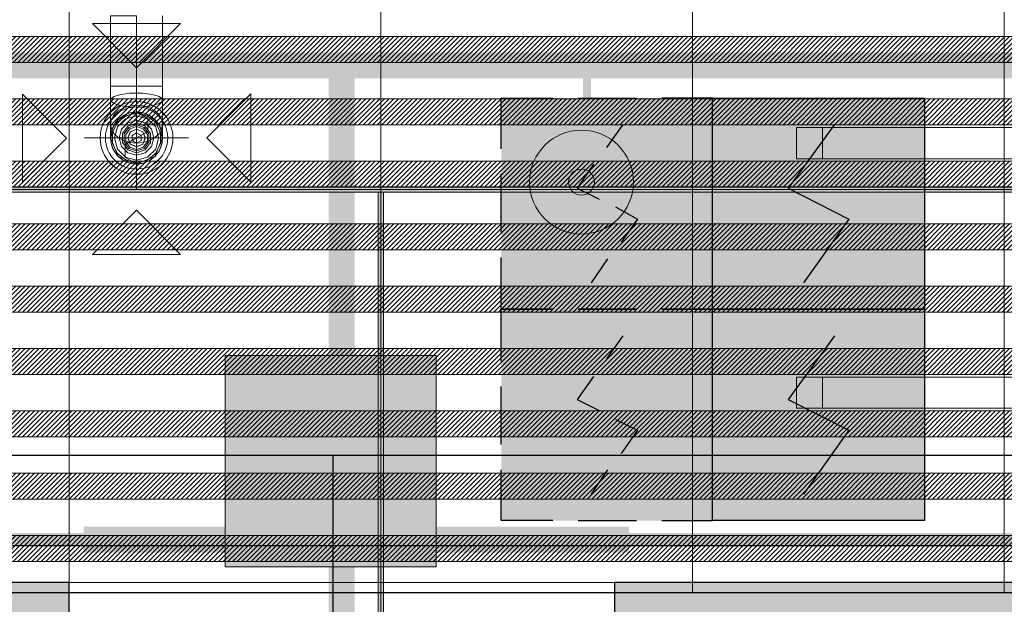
# Model space of a CAD drawing. Header units: millimetres. Extents: x -535184 to 178656, y -69521 to 68256.
# Tile 155 of 256: x -180898 to -179003, y 34400 to 35525. Entities that reach past the tile are written whole.
import ezdxf
from ezdxf import colors
from ezdxf.entities.mleader import LeaderData, LeaderLine
from ezdxf.math import Vec2, Vec3

# ---------------------------------------------------------------- set-up
doc = ezdxf.new("R2010")
doc.units = ezdxf.units.MM
for name, pattern in [('( Hidden )', [0.375, 0.25, -0.125]), ('DASHDOT', [25.4, 12.7, -6.35, 0, -6.35]), ('DOT', [6.35, 0, -6.35])]:
    doc.linetypes.add(name, pattern=pattern)
doc.layers.get('Defpoints').update_dxf_attribs({"color": 31})
for name, color, linetype, lineweight in [('_0', 7, 'Continuous', 13), ('A-FLOR', 7, 'Continuous', 5), ('A-WALL', 7, 'Continuous', 5), ('A-WALL-FNSH', 8, 'Continuous', 5), ('dim_light', 12, 'Continuous', 9), ('dim_pot', 183, 'Continuous', 9), ('dim_razv', 93, 'DASHDOT', 9), ('EOM', 1, 'Continuous', 5), ('I-WALL', 7, 'Continuous', 5), ('light_pot', 52, 'Continuous', 15), ('pot', 183, 'Continuous', 15), ('pot sh', 183, 'Continuous', 15)]:
    doc.layers.add(name, color=color, linetype=linetype, lineweight=lineweight)
doc.layers.add('PDF10_0', color=30, linetype='Continuous', true_color=0xff7f00)
doc.layers.add('PDF7_Geometry', color=7, linetype='Continuous', true_color=0xaaaaaa)
doc.layers.add('PDF10_ПС', color=1, linetype='Continuous')
doc.layers.add('PDF10_ПС дымовой', color=1, linetype='Continuous')
doc.layers.add('pol', color=7, linetype='Continuous', lineweight=15, true_color=0x738991)
doc.layers.add('Сводный план', color=1, linetype='Continuous', lineweight=0, true_color=0xff0000)
doc.styles.add('fl_iso paper', font='isocpeur.ttf', dxfattribs={"width": 0.8, "oblique": 10})
doc.styles.add('In tre', font='isocpeur.ttf', dxfattribs={"width": 0.8, "oblique": 10})
doc.dimstyles.new('In tre 1_75', dxfattribs={"dimtxt": 220, "dimasz": 120, "dimexe": 60, "dimexo": 10, "dimgap": 50, "dimtad": 1, "dimdec": 0, "dimrnd": 5, "dimzin": 0, "dimdsep": 46, "dimtxsty": 'fl_iso paper', "dimblk": 'ARCHTICK', "dimcen": 0, "dimdle": 60, "dimadec": 0, "dimazin": 0, "dimtfac": 1, "dimtdec": 0, "dimtofl": 0, "dimtmove": 1, "dimatfit": 1, "dimfxl": 1, "dimtfill": 1, "dimtolj": 1, "dimtzin": 0, "dimarcsym": 1})

# ---------------------------------------------------------------- blocks, each defined once
blk = doc.blocks.new('*U3570')
at = {"layer": 'light_pot', "linetype": 'ByBlock', "lineweight": 0}
h = blk.add_hatch(color=252, dxfattribs=at)
h.dxf.hatch_style = 1
h.paths.add_polyline_path([(-500, 30), (-550, 30), (-550, -30), (-500, -30)])
h = blk.add_hatch(color=252, dxfattribs=at)
h.dxf.hatch_style = 1
h.paths.add_polyline_path([(500, 30), (550, 30), (550, -30), (500, -30)])
for points in [[(-500, 30), (-550, 30), (-550, -30), (-500, -30)], [(500, -30), (-500, -30), (-500, 30), (500, 30)], [(500, 30), (550, 30), (550, -30), (500, -30)]]:
    blk.add_lwpolyline(points, close=True, dxfattribs=at)
blk = doc.blocks.new('*U3571')
at = {"layer": 'light_pot', "color": 0, "linetype": 'ByBlock', "lineweight": -2, "transparency": 16777216}
for p in [(5200, 480), (5200, 0)]:
    blk.add_blockref('*U3570', p, dxfattribs=at)
blk = doc.blocks.new('_ArchTick')
at = {"color": 0, "linetype": 'ByBlock', "lineweight": 9, "const_width": 0.15}
blk.add_lwpolyline([(-0.5, -0.5), (0.5, 0.5)], dxfattribs=at)
blk = doc.blocks.new('*D6215')
at = {"layer": 'Defpoints', "color": 0, "transparency": 16777216}
for p in [(-184052.9, 34787.1), (-178852.9, 34787.1), (-178852.9, 34512.7)]:
    blk.add_point(p, dxfattribs=at)
at = {"layer": 'dim_light', "color": 0, "lineweight": -2, "transparency": 16777216}
for p, q in [((-184052.9, 34777.1), (-184052.9, 34452.7)), ((-178852.9, 34777.1), (-178852.9, 34452.7)), ((-184112.9, 34512.7), (-178792.9, 34512.7))]:
    blk.add_line(p, q, dxfattribs=at)
at = {"layer": 'dim_light', "color": 0, "lineweight": -2, "transparency": 16777216, "xscale": 120, "yscale": 120, "zscale": 120, "rotation": 180}
blk.add_blockref('_ArchTick', (-184052.9, 34512.7), dxfattribs=at)
at = {"layer": 'dim_light', "color": 0, "lineweight": -2, "transparency": 16777216, "xscale": 120, "yscale": 120, "zscale": 120}
blk.add_blockref('_ArchTick', (-178852.9, 34512.7), dxfattribs=at)
at = {"layer": 'dim_light', "color": 0, "transparency": 16777216, "insert": (-181452.9, 34672.7), "char_height": 220, "attachment_point": 5, "style": 'fl_iso paper', "bg_fill": 3, "box_fill_scale": 1.1, "bg_fill_color": 256, "bg_fill_true_color": 13158600, "bg_fill_transparency": 0}
blk.add_mtext('\\A1;5200', dxfattribs=at)
blk = doc.blocks.new('*U11967')
at = {"layer": 'pol', "true_color": 0x007dfa, "transparency": 33554687}
h = blk.add_hatch(color=150, dxfattribs=at)
h.dxf.hatch_style = 1
h.paths.add_polyline_path([(22810.3, 0), (0, 0), (0, -10), (22810.3, -10)])
at = {"layer": 'pol', "color": 162, "true_color": 0x2c3cc9}
blk.add_lwpolyline([(22810.3, 0), (0, 0), (0, -10), (22810.3, -10)], close=True, dxfattribs=at)
blk = doc.blocks.new('*U11966')
at = {"layer": 'pol', "true_color": 0x007dfa, "transparency": 33554687}
h = blk.add_hatch(color=150, dxfattribs=at)
h.dxf.hatch_style = 1
h.paths.add_polyline_path([(1010.9, 0), (0, 0), (0, -10), (1010.9, -10)])
at = {"layer": 'pol', "color": 162, "true_color": 0x2c3cc9}
blk.add_lwpolyline([(1010.9, 0), (0, 0), (0, -10), (1010.9, -10)], close=True, dxfattribs=at)
blk = doc.blocks.new('*U12529')
at = {"layer": 'pol', "true_color": 0x007dfa, "transparency": 33554687}
h = blk.add_hatch(color=150, dxfattribs=at)
h.dxf.hatch_style = 1
h.paths.add_polyline_path([(23400.3, 0), (0, 0), (0, -10), (23400.3, -10)])
at = {"layer": 'pol', "color": 162, "true_color": 0x2c3cc9}
blk.add_lwpolyline([(23400.3, 0), (0, 0), (0, -10), (23400.3, -10)], close=True, dxfattribs=at)
blk = doc.blocks.new('ghftytytd')
at = {"layer": 'PDF7_Geometry', "color": 5, "lineweight": 18, "true_color": 0x0000ff}
for points in [[(11680, 9024.7), (11678.3, 9037.7), (11673.3, 9049.7), (11665.3, 9060.1), (11655, 9068), (11642.9, 9073), (11630, 9074.7), (11642.9, 9073), (11655, 9068), (11665.3, 9060.1), (11673.3, 9049.7), (11678.3, 9037.7), (11680, 9024.7), (11680, 9051.5), (11680, 9097.9), (11680, 9124.7), (11680, 9260)], [(11630, 9260), (11630, 9124.7), (11617.1, 9124.7), (11605, 9124.7), (11594.6, 9124.7), (11586.7, 9124.7), (11581.7, 9124.7), (11580, 9124.7), (11581.7, 9124.7), (11586.7, 9124.7), (11594.6, 9124.7), (11605, 9124.7), (11617.1, 9124.7), (11630, 9124.7)], [(11630, 9124.7), (11617.1, 9124.7), (11605, 9124.7), (11594.6, 9124.7), (11586.7, 9124.7), (11581.7, 9124.7), (11580, 9124.7)], [(11580, 9124.7), (11580, 9097.9)], [(11630, 8925), (11630, 9125)], [(11680, 9124.7), (11678.3, 9124.7), (11673.3, 9124.7), (11665.3, 9124.7), (11655, 9124.7), (11642.9, 9124.7), (11630, 9124.7)], [(11630, 9124.7), (11642.9, 9124.7), (11655, 9124.7), (11665.3, 9124.7), (11673.3, 9124.7), (11678.3, 9124.7), (11680, 9124.7)], [(11630, 9124.7), (11630, 9074.7)], [(11580, 9097.9), (11580, 9051.5)], [(11630, 9074.7), (11617.1, 9073), (11605, 9068), (11594.6, 9060.1), (11586.7, 9049.7), (11581.7, 9037.7), (11580, 9024.7)], [(11580, 9024.7), (11581.7, 9037.7), (11586.7, 9049.7), (11594.6, 9060.1), (11605, 9068), (11617.1, 9073), (11630, 9074.7)], [(11630, 9075), (11651.6, 9062.5), (11651.6, 9037.5), (11630, 9025), (11608.3, 9012.5), (11608.3, 8987.5), (11630, 8975)], [(11630, 9074.7), (11630, 9038.1)], [(11580, 9051.5), (11580, 9024.7)], [(11530, 9025), (11730, 9025)], [(11630, 9038.1), (11630, 9024.7)]]:
    blk.add_lwpolyline(points, dxfattribs=at)
for points in [[(11630, 9124.7), (11617.1, 9124.7), (11605, 9124.7), (11594.6, 9124.7), (11586.7, 9124.7), (11581.7, 9124.7), (11580, 9124.7), (11580, 9260), (11581.7, 9260), (11586.7, 9260), (11594.6, 9260), (11605, 9260), (11617.1, 9260), (11630, 9260)], [(11545.1, 9245), (11630, 9160.1), (11714.8, 9245)], [(11630, 9124.7), (11642.9, 9124.7), (11655, 9124.7), (11665.3, 9124.7), (11673.3, 9124.7), (11678.3, 9124.7), (11680, 9124.7), (11678.3, 9124.7), (11673.3, 9124.7), (11665.3, 9124.7), (11655, 9124.7), (11642.9, 9124.7)], [(11410.2, 9109.5), (11495.1, 9024.6), (11410.2, 8939.7)], [(11680, 9097.9), (11678.3, 9101.4), (11673.3, 9104.6), (11665.3, 9107.4), (11655, 9109.5), (11642.9, 9110.9), (11630, 9111.3), (11617.1, 9110.9), (11605, 9109.5), (11594.6, 9107.4), (11586.7, 9104.6), (11581.7, 9101.4), (11580, 9097.9), (11581.7, 9094.5), (11586.7, 9091.2), (11594.6, 9088.4), (11605, 9086.3), (11617.1, 9085), (11630, 9084.5), (11642.9, 9085), (11655, 9086.3), (11665.3, 9088.4), (11673.3, 9091.2), (11678.3, 9094.5)], [(11849.8, 9109.8), (11765, 9025), (11849.8, 8940.1)], [(11680, 9051.5), (11678.3, 9061), (11673.3, 9069.8), (11665.3, 9077.4), (11655, 9083.2), (11642.9, 9086.9), (11630, 9088.1), (11617.1, 9086.9), (11605, 9083.2), (11594.6, 9077.4), (11586.7, 9069.8), (11581.7, 9061), (11580, 9051.5), (11581.7, 9042), (11586.7, 9033.2), (11594.6, 9025.6), (11605, 9019.8), (11617.1, 9016.1), (11630, 9014.9), (11642.9, 9016.1), (11655, 9019.8), (11665.3, 9025.6), (11673.3, 9033.2), (11678.3, 9042)], [(11580, 9025), (11594.6, 8989.6), (11630, 8975), (11665.3, 8989.6), (11680, 9025), (11665.3, 9060.3), (11630, 9075), (11594.6, 9060.3)], [(11630, 9072.5), (11609.4, 9067.8), (11592.9, 9054.6), (11583.7, 9035.5), (11583.7, 9014.4), (11592.9, 8995.4), (11609.4, 8982.2), (11630, 8977.5), (11650.6, 8982.2), (11667.1, 8995.4), (11676.3, 9014.4), (11676.3, 9035.5), (11667.1, 9054.6), (11650.6, 9067.8)], [(11630, 8982.5), (11608.7, 8988.2), (11593.2, 9003.7), (11587.5, 9025), (11593.2, 9046.2), (11608.7, 9061.8), (11630, 9067.5), (11651.2, 9061.8), (11666.8, 9046.2), (11672.5, 9025), (11666.8, 9003.7), (11651.2, 8988.2)], [(11630, 9058.3), (11613.3, 9053.9), (11601.1, 9041.7), (11596.7, 9025), (11601.1, 9008.3), (11613.3, 8996.1), (11630, 8991.6), (11646.7, 8996.1), (11658.9, 9008.3), (11663.3, 9025), (11658.9, 9041.7), (11646.7, 9053.9)], [(11630, 8996.6), (11613.3, 9002.1), (11603, 9016.2), (11603, 9033.7), (11613.3, 9047.9), (11630, 9053.3), (11646.7, 9047.9), (11656.9, 9033.7), (11656.9, 9016.2), (11646.7, 9002.1)], [(11630, 9050), (11615.3, 9045.2), (11606.2, 9032.7), (11606.2, 9017.2), (11615.3, 9004.7), (11630, 9000), (11644.7, 9004.7), (11653.8, 9017.2), (11653.8, 9032.7), (11644.7, 9045.2)], [(11630, 9047), (11617.1, 9042.8), (11609.1, 9031.8), (11609.1, 9018.2), (11617.1, 9007.2), (11630, 9003), (11642.9, 9007.2), (11650.9, 9018.2), (11650.9, 9031.8), (11642.9, 9042.8)], [(11630, 9008), (11618, 9013), (11613, 9025), (11618, 9037), (11630, 9042), (11642, 9037), (11647, 9025), (11642, 9013)], [(11630, 9041.7), (11618.2, 9036.7), (11613.3, 9025), (11618.2, 9013.2), (11630, 9008.3), (11641.8, 9013.2), (11646.7, 9025), (11641.8, 9036.7)], [(11580, 9024.7), (11581.7, 9011.8), (11586.7, 8999.7), (11594.6, 8989.4), (11605, 8981.4), (11617.1, 8976.4), (11630, 8974.7), (11642.9, 8976.4), (11655, 8981.4), (11665.3, 8989.4), (11673.3, 8999.7), (11678.3, 9011.8), (11680, 9024.7), (11678.3, 9011.8), (11673.3, 8999.7), (11665.3, 8989.4), (11655, 8981.4), (11642.9, 8976.4), (11630, 8974.7), (11617.1, 8976.4), (11605, 8981.4), (11594.6, 8989.4), (11586.7, 8999.7), (11581.7, 9011.8)], [(11630, 9035), (11621.3, 9030), (11621.3, 9020), (11630, 9015), (11638.6, 9020), (11638.6, 9030)], [(11545.1, 8801), (11630, 8885.9), (11714.8, 8801)]]:
    blk.add_lwpolyline(points, close=True, dxfattribs=at)
for points in [[(11560, 9025, 0.999748), (11700, 9025, 0.999748)], [(11570, 9025, 0.999706), (11690, 9025, 1.000294)]]:
    blk.add_lwpolyline(points, format="xyb", close=True, dxfattribs=at)
for centre, radius, start, end in [((11630, 9024.9), 70, 0.0144, 179.9856), ((11630, 9025), 60, 359.9832, 180.0168), ((11630, 9025), 50, 359.9798, 180.0202), ((11630, 9025), 50, 359.9798, 180.0202), ((11630, 9025), 50, 359.9798, 180.0202), ((11630, 9025), 50, 359.9798, 180.0202), ((11630, 9025), 70, 180.0144, 359.9856), ((11630, 9025), 60, 180.0168, 359.9832), ((11630, 9025), 50, 180.0202, 359.9798), ((11630, 9025), 50, 180.0202, 359.9798), ((11630, 9025), 50, 180.0202, 359.9798), ((11630, 9025), 50, 180.0202, 359.9798)]:
    blk.add_arc(centre, radius, start, end, dxfattribs=at)
blk = doc.blocks.new('jgf456fff')
at = {"layer": 'PDF10_0', "lineweight": 25}
for points in [[(30395.5, 8413.8), (23965, 8413.8), (23965, 7342.7), (23069.6, 7342.7), (23069.6, 8413.8), (16412.7, 8413.8), (16412.7, 7486.7), (15889.9, 7486.7), (15889.9, 8413.8), (7922.7, 8413.8)], [(12007.9, 8413.8), (12007.9, 4851.4)]]:
    blk.add_lwpolyline(points, dxfattribs=at)
at = {"layer": 'PDF10_ПС', "lineweight": 9}
blk.add_lwpolyline([(11800.5, 8200), (11800.5, 8403.2), (11800.5, 8606.4), (12003.7, 8606.4), (12206.9, 8606.4), (12206.9, 8403.2), (12206.9, 8200), (12003.7, 8200)], close=True, dxfattribs=at)
at = {"layer": 'PDF10_ПС', "color": 7, "true_color": 0xffffff, "transparency": 33554559}
for points in [[(12206.9, 8606.4), (11800.5, 8606.4), (12206.9, 8403.2)], [(11800.5, 8606.4), (12206.9, 8403.2), (11800.5, 8403.2)], [(12206.9, 8403.2), (11800.5, 8403.2), (12206.9, 8200)], [(11800.5, 8403.2), (12206.9, 8200), (11800.5, 8200)]]:
    blk.add_solid(points, dxfattribs=at)
at = {"layer": 'PDF10_ПС дымовой', "color": 230, "lineweight": 25, "true_color": 0xff007f}
for points in [[(12331.8, 9004.3), (12331.8, 9101.7), (12431.2, 9101.7)], [(12479.9, 9101.7), (12592.1, 9101.7)], [(12738.2, 9004.3), (12738.2, 9101.7), (12640.8, 9101.7)], [(12535, 9006.5), (12566.7, 9050.9)], [(12509.6, 8974.7), (12477.8, 8928.1), (12520.1, 8907)], [(12331.8, 8843.5), (12331.8, 8955.7)], [(12738.2, 8843.5), (12738.2, 8955.7)], [(12551.9, 8892.2), (12594.2, 8868.9), (12562.5, 8824.4)], [(12331.8, 8595.8), (12331.8, 8695.3), (12431.2, 8695.3), (12331.8, 8695.3), (12331.8, 8794.8)], [(12505.3, 8746.1), (12537.1, 8792.7)], [(12738.2, 8595.8), (12738.2, 8695.3), (12640.8, 8695.3), (12738.2, 8695.3), (12738.2, 8794.8)], [(12535, 8600.1), (12566.7, 8644.5)], [(12509.6, 8566.2), (12477.8, 8521.7), (12520.1, 8500.6)], [(12331.8, 8435), (12331.8, 8547.1)], [(12738.2, 8435), (12738.2, 8547.1)], [(12551.9, 8483.6), (12594.2, 8462.5), (12562.5, 8418)], [(12431.2, 8288.9), (12331.8, 8288.9), (12331.8, 8386.3)], [(12505.3, 8339.7), (12537.1, 8386.3)], [(12640.8, 8288.9), (12738.2, 8288.9), (12738.2, 8386.3)], [(12479.9, 8288.9), (12592.1, 8288.9)]]:
    blk.add_lwpolyline(points, dxfattribs=at)
at = {"layer": 'PDF10_ПС дымовой', "lineweight": 30}
for points in [[(13146.7, 9101.7), (13146.7, 8898.5), (13146.7, 8695.3), (12943.5, 8695.3), (12738.2, 8695.3), (12738.2, 8898.5), (12738.2, 9101.7), (12943.5, 9101.7)], [(13146.7, 8695.3), (13146.7, 8492.1), (13146.7, 8288.9), (12943.5, 8288.9), (12738.2, 8288.9), (12738.2, 8492.1), (12738.2, 8695.3), (12943.5, 8695.3)]]:
    blk.add_lwpolyline(points, close=True, dxfattribs=at)
for points in [[(12973.1, 9050.9), (12884.2, 8928.1), (13000.6, 8868.9), (12913.8, 8746.1)], [(12973.1, 8644.5), (12884.2, 8521.7), (13000.6, 8462.5), (12913.8, 8339.7)]]:
    blk.add_lwpolyline(points, dxfattribs=at)
at = {"layer": 'PDF10_ПС дымовой', "color": 230, "lineweight": 25, "true_color": 0xff007f}
blk.add_lwpolyline([(12592.1, 8695.3), (12479.9, 8695.3)], close=True, dxfattribs=at)
at = {"layer": 'PDF10_ПС дымовой', "color": 7, "true_color": 0xffffff, "transparency": 33554559}
for points in [[(12738.2, 9101.7), (12331.8, 9101.7), (12738.2, 8695.3)], [(12331.8, 9101.7), (12738.2, 8695.3), (12331.8, 8695.3)], [(13146.7, 9101.7), (12738.2, 9101.7), (13146.7, 8898.5)], [(12738.2, 9101.7), (13146.7, 8898.5), (12738.2, 8898.5)], [(13146.7, 8898.5), (12738.2, 8898.5), (13146.7, 8695.3)], [(12738.2, 8898.5), (13146.7, 8695.3), (12738.2, 8695.3)], [(12738.2, 8695.3), (12331.8, 8695.3), (12738.2, 8288.9)], [(12331.8, 8695.3), (12738.2, 8288.9), (12331.8, 8288.9)], [(13146.7, 8695.3), (12738.2, 8695.3), (13146.7, 8492.1)], [(12738.2, 8695.3), (13146.7, 8492.1), (12738.2, 8492.1)], [(13146.7, 8492.1), (12738.2, 8492.1), (13146.7, 8288.9)], [(12738.2, 8492.1), (13146.7, 8288.9), (12738.2, 8288.9)]]:
    blk.add_solid(points, dxfattribs=at)
blk = doc.blocks.new('jjgyff55')
at = {"layer": 'Сводный план', "lineweight": 13, "true_color": 0x00c200}
h = blk.add_hatch(color=92, dxfattribs=at)
h.dxf.hatch_style = 1
edge = h.paths.add_edge_path()
edge.add_arc((6461.2, 6590.8), 25, 0, 360)
at = {"layer": 'Сводный план', "color": 96, "true_color": 0x008000}
for points, const_width in [([(24555, 6815.6), (798.1, 6815.6), (801.9, 4172.4)], 50), ([(6000, 6815.6), (6000, 5565.6)], 50), ([(6471.8, 6821.4), (6471.8, 6700.2)], 15)]:
    blk.add_lwpolyline(points, dxfattribs=dict(at, const_width=const_width))
at = {"layer": 'Сводный план', "color": 92, "lineweight": 13, "true_color": 0x00c200}
for radius in [100, 25]:
    blk.add_circle((6461.2, 6590.8), radius, dxfattribs=at)

msp = doc.modelspace()

# ---------------------------------------------------------------- hatches: boundary and pattern name
at = {"layer": '_0', "transparency": 33554534}
h = msp.add_hatch(color=252, dxfattribs=at)
h.dxf.hatch_style = 1
h.paths.add_polyline_path([(-186501.3, 32972.1), (-186502.9, 35272.1), (-186002.9, 35272.1), (-186002.9, 36222.1), (-183952.9, 36222.1), (-183952.9, 40272.1), (-179002.9, 40272.1), (-179002.9, 38772.1), (-177452.9, 38772.1), (-177452.9, 45172.1), (-185852.9, 45172.1), (-185852.9, 46972.1), (-186852.9, 46972.1), (-186852.9, 48972.1), (-184102.9, 48972.1), (-184102.9, 48272.1), (-183352.9, 48272.1), (-183352.9, 47272.1), (-163952.9, 47272.1), (-163952.9, 48972.1), (-160672.9, 48972.1), (-160672.9, 46972.1), (-161752.9, 46972.1), (-161752.9, 45172.1), (-169752.9, 45172.1), (-169752.9, 36222.1), (-161802.9, 36222.1), (-161802.9, 35822.1), (-161302.9, 35822.1), (-161302.9, 32972.1), (-163452.9, 32972.1), (-163452.9, 34122.1), (-183852.9, 34122.1), (-183852.9, 32972.1)], flags=16)
h.paths.add_polyline_path([(-192753.7, 55672.9), (-154802.1, 55672.9), (-154802.1, 25721.3), (-192753.7, 25721.3)])
at = {"layer": 'A-WALL'}
h = msp.add_hatch(dxfattribs=at)
h.set_pattern_fill('FP_1', color=256, style=0, pattern_type=2)
h.set_pattern_definition([(45, (-192252.935, 26222.13), (-57.02463, 57.02463), []), (45, (-192195.91, 26222.13), (-57.02463, 57.02463), [100.806, -20.161, 3.353, -16.808])])
h.paths.add_polyline_path([(-176702.9, 34122.1), (-176502.9, 34122.1), (-176502.9, 34422.1), (-179752.9, 34422.1), (-179752.9, 34122.1), (-176902.9, 34122.1)])
h.paths.add_polyline_path([(-180802.9, 34122.1), (-180802.9, 34422.1), (-184202.9, 34422.1), (-184202.9, 34122.1), (-182020.3, 34122.1)])

# ---------------------------------------------------------------- linework, layer by layer
at = {"layer": 'A-FLOR'}
msp.add_line((-180802.9, 34422.1), (-179752.9, 34422.1), dxfattribs=at)
at = {"layer": 'A-WALL', "lineweight": 25}
for p, q in [((-180802.9, 34422.1), (-184202.9, 34422.1)), ((-180802.9, 34122.1), (-180802.9, 34422.1)), ((-179752.9, 34422.1), (-179752.9, 34122.1)), ((-176502.9, 34422.1), (-179752.9, 34422.1))]:
    msp.add_line(p, q, dxfattribs=at)
at = {"layer": 'pol'}
for points in [[(-179002.9, 36178), (-179002.9, 36178), (-179002.9, 35198), (-179602.9, 35198), (-179602.9, 36022.1)], [(-179002.9, 36178), (-179002.9, 36178), (-179002.9, 35198), (-179602.9, 35198), (-179602.9, 36022.1)], [(-180802.9, 36022.1), (-180802.9, 35198), (-181402.9, 35198), (-181402.9, 36022.1)], [(-180802.9, 36022.1), (-180802.9, 35198), (-181402.9, 35198), (-181402.9, 36022.1)], [(-180202.9, 36022.1), (-180202.9, 35198), (-180802.9, 35198), (-180802.9, 36022.1)], [(-180202.9, 36022.1), (-180202.9, 35198), (-180802.9, 35198), (-180802.9, 36022.1)], [(-179602.9, 36022.1), (-179602.9, 35198), (-180202.9, 35198), (-180202.9, 36022.1)], [(-179602.9, 36022.1), (-179602.9, 35198), (-180202.9, 35198), (-180202.9, 36022.1)], [(-180802.9, 34402.1), (-180802.9, 34402.1), (-180802.9, 35198), (-181402.9, 35198), (-181402.9, 34422.1)], [(-180802.9, 34402.1), (-180802.9, 34402.1), (-180802.9, 35198), (-181402.9, 35198), (-181402.9, 34422.1)], [(-180202.9, 34182.1), (-180202.9, 35198), (-180802.9, 35198), (-180802.9, 34182.1)], [(-180202.9, 34182.1), (-180202.9, 35198), (-180802.9, 35198), (-180802.9, 34182.1)], [(-179602.9, 34422.1), (-179602.9, 35198), (-180202.9, 35198), (-180202.9, 34182.1)], [(-179602.9, 34422.1), (-179602.9, 35198), (-180202.9, 35198), (-180202.9, 34182.1)], [(-179002.9, 34422.1), (-179002.9, 35198), (-179602.9, 35198), (-179602.9, 34422.1)], [(-179002.9, 34422.1), (-179002.9, 35198), (-179602.9, 35198), (-179602.9, 34422.1)], [(-178402.9, 34422.1), (-178402.9, 35198), (-179002.9, 35198), (-179002.9, 34422.1)], [(-178402.9, 34422.1), (-178402.9, 35198), (-179002.9, 35198), (-179002.9, 34422.1)]]:
    msp.add_lwpolyline(points, dxfattribs=at)

# ---------------------------------------------------------------- block references
at = {"layer": 'light_pot'}
msp.add_blockref('*U3571', (-184052.9, 34806.9), dxfattribs=at)

# ---------------------------------------------------------------- next in the draw order: dimensions: what is measured, and where the dimension line sits
at = {"layer": 'dim_light'}
dim = msp.add_linear_dim(base=(-178852.9, 34512.7), p1=(-184052.9, 34787.1), p2=(-178852.9, 34787.1), dimstyle='In tre 1_75', dxfattribs=at)
dim.commit()
dim.dimension.update_dxf_attribs({"geometry": '*D6215', "text_midpoint": (-181452.9, 34672.7)})

# ---------------------------------------------------------------- next in the draw order: hatches: boundary and pattern name
at = {"layer": 'I-WALL', "true_color": 0xf5f3ef}
h = msp.add_hatch(color=7, dxfattribs=at)
h.paths.add_polyline_path([(-179502.9, 34422.1), (-179502.9, 34442.1), (-179752.9, 34442.1), (-179752.9, 34422.1)])
h.paths.add_polyline_path([(-180802.9, 34422.1), (-180802.9, 34442.1), (-183852.9, 34442.1), (-183852.9, 34422.1), (-182020.3, 34422.1)])
for points in [[(-179152.9, 34422.1), (-179152.9, 34442.1), (-179502.9, 34442.1), (-179502.9, 34422.1), (-179241.5, 34422.1)], [(-177352.9, 34422.1), (-177352.9, 34442.1), (-179152.9, 34442.1), (-179152.9, 34422.1), (-177852.1, 34422.1)]]:
    msp.add_hatch(color=7, dxfattribs=at).paths.add_polyline_path(points)

# ---------------------------------------------------------------- next in the draw order: linework, layer by layer
at = {"layer": 'A-WALL-FNSH'}
for p, q in [((-180802.9, 34442.1), (-184222.9, 34442.1)), ((-180802.9, 34422.1), (-180802.9, 34442.1)), ((-179752.9, 34442.1), (-179752.9, 34422.1)), ((-176482.9, 34442.1), (-179752.9, 34442.1))]:
    msp.add_line(p, q, dxfattribs=at)

# ---------------------------------------------------------------- next in the draw order: leaders
at = {"layer": 'EOM', "color": 0}
ml = msp.add_multileader_mtext('Standard', dxfattribs=at)
ml.set_content('1 розетка 220В, Н=300 мм\\P(для уборочного инвентаря)', style='fl_iso paper')
ml.set_leader_properties()
ml.build(insert=Vec2(0, 0))
ml.multileader.update_dxf_attribs({"text_left_attachment_type": 6, "text_right_attachment_type": 6, "arrow_head_size": 110})
ctx = ml.context
ctx.base_point, ctx.char_height, ctx.arrow_head_size, ctx.landing_gap_size, ctx.plane_origin = Vec3(-179067.5, 32465.9), 250, 110, 1.5, Vec3(-149614.4, 17431.8)
ctx.left_attachment, ctx.right_attachment = 6, 6
notes = []
notes.append((ctx, [(0, (1, 1, 0), (-175304.6, 32465.9), (-1, 0), 114.4, [(2, [(-173659.8, 34422.1)], 0, [])])]))
ctx.mtext.insert, ctx.mtext.rotation, ctx.mtext.width, ctx.mtext.defined_height, ctx.mtext.line_spacing_factor, ctx.mtext.flow_direction = Vec3(-179066, 32790.9), 6.283185, 3818.357, 1444.4, 0.8, 5
ctx.mtext.has_bg_fill, ctx.mtext.bg_color, ctx.mtext.bg_scale_factor, ctx.mtext.bg_transparency, ctx.mtext.use_window_bg_color = 1, -1027028792, 1.5, 0, 1
for ctx, leaders in notes:
    for number, flags, end, landing, length, lines in leaders:
        leader = LeaderData()
        leader.index, (leader.has_last_leader_line, leader.has_dogleg_vector, leader.attachment_direction) = number, flags
        leader.last_leader_point, leader.dogleg_vector, leader.dogleg_length = Vec3(end), Vec3(landing), length
        for number, points, colour, breaks in lines:
            line = LeaderLine()
            line.index, line.vertices, line.color, line.breaks = number, Vec3.list(points), colors.encode_raw_color(colour), breaks
            leader.lines.append(line)
        ctx.leaders.append(leader)

# ---------------------------------------------------------------- next in the draw order: linework, layer by layer
at = {"layer": 'Defpoints'}
msp.add_lwpolyline([(-186302.9, 33172.1), (-186302.9, 35072.1), (-185802.9, 35072.1), (-185802.9, 36022.1), (-179002.9, 36022.1), (-179002.9, 38572.1), (-177452.9, 38572.1), (-177452.9, 36022.1), (-162002.9, 36022.1), (-162002.9, 35622.1), (-161502.9, 35622.1), (-161502.9, 33172.1), (-163102.9, 33172.1), (-163102.9, 34122.1), (-163092.9, 34122.1), (-163092.9, 34422.1), (-184202.9, 34422.1), (-184202.9, 33172.1)], close=True, dxfattribs=at)
msp.add_lwpolyline([(-163072.9, 34442.1), (-165452.9, 34442.1), (-165452.9, 34182.1), (-166502.9, 34182.1), (-166502.9, 34442.1), (-170542.9, 34442.1), (-170542.9, 34182.1), (-171592.9, 34182.1), (-171592.9, 34442.1), (-179752.9, 34442.1), (-179752.9, 34182.1), (-180802.9, 34182.1), (-180802.9, 34442.1), (-184222.9, 34442.1)], dxfattribs=at)

# ---------------------------------------------------------------- next in the draw order: leaders
at = {"layer": 'dim_pot', "color": 0, "linetype": 'ByBlock'}
ml = msp.add_multileader_mtext('Standard', dxfattribs=at)
ml.set_content('Подвесной потолок ГКЛ', style='In tre')
ml.set_leader_properties()
ml.build(insert=Vec2(0, 0))
ml.multileader.update_dxf_attribs({"text_left_attachment_type": 6, "text_right_attachment_type": 6, "dogleg_length": 1, "arrow_head_size": 0, "scale": 50})
ctx = ml.context
ctx.base_point, ctx.scale, ctx.char_height, ctx.arrow_head_size, ctx.landing_gap_size, ctx.plane_origin = Vec3(-108813.6, 32847.8), 50, 200, 0, 4.5, Vec3(-117752.4, 37687.7)
ctx.left_attachment, ctx.right_attachment, ctx.text_align_type = 6, 6, 2
notes = []
notes.append((ctx, [(0, (1, 1, 0), (-108863.6, 32847.8), (1, 0), 50, [(1, [(-109692.6, 36485.4)], 0, [])])]))
ctx.mtext.insert, ctx.mtext.width, ctx.mtext.defined_height, ctx.mtext.alignment, ctx.mtext.flow_direction = Vec3(-106421.8, 33087.8), 2609.327, 696.6, 3, 5
ctx.mtext.has_bg_fill, ctx.mtext.bg_color, ctx.mtext.bg_scale_factor, ctx.mtext.bg_transparency, ctx.mtext.use_window_bg_color = 1, -1027028792, 1.5, 0, 1
for ctx, leaders in notes:
    for number, flags, end, landing, length, lines in leaders:
        leader = LeaderData()
        leader.index, (leader.has_last_leader_line, leader.has_dogleg_vector, leader.attachment_direction) = number, flags
        leader.last_leader_point, leader.dogleg_vector, leader.dogleg_length = Vec3(end), Vec3(landing), length
        for number, points, colour, breaks in lines:
            line = LeaderLine()
            line.index, line.vertices, line.color, line.breaks = number, Vec3.list(points), colors.encode_raw_color(colour), breaks
            leader.lines.append(line)
        ctx.leaders.append(leader)

# ---------------------------------------------------------------- next in the draw order: leaders
ml = msp.add_multileader_mtext('Standard', dxfattribs=at)
ml.set_content('Лючок 500х500 для обслуживания модулей управления клапанами, расположение уточнить по месту', style='In tre')
ml.set_leader_properties()
ml.build(insert=Vec2(0, 0))
ml.multileader.update_dxf_attribs({"text_left_attachment_type": 6, "text_right_attachment_type": 6, "dogleg_length": 1, "arrow_head_size": 0, "scale": 50})
ctx = ml.context
ctx.base_point, ctx.scale, ctx.char_height, ctx.arrow_head_size, ctx.landing_gap_size, ctx.plane_origin = Vec3(-115261.6, 32566.6), 50, 200, 0, 4.5, Vec3(-111896.5, 37684)
ctx.left_attachment, ctx.right_attachment, ctx.text_align_type = 6, 6, 2
notes = []
notes.append((ctx, [(1, (1, 1, 0), (-111684.8, 32566.6), (-1, 0), 50, [(1, [(-110803.5, 36472.1)], 0, [])])]))
ctx.mtext.insert, ctx.mtext.width, ctx.mtext.defined_height, ctx.mtext.alignment, ctx.mtext.flow_direction = Vec3(-111739.3, 32826.6), 3637.528, 407.5, 3, 5
ctx.mtext.has_bg_fill, ctx.mtext.bg_color, ctx.mtext.bg_scale_factor, ctx.mtext.bg_transparency, ctx.mtext.use_window_bg_color = 1, -1027028792, 1.5, 0, 1
for ctx, leaders in notes:
    for number, flags, end, landing, length, lines in leaders:
        leader = LeaderData()
        leader.index, (leader.has_last_leader_line, leader.has_dogleg_vector, leader.attachment_direction) = number, flags
        leader.last_leader_point, leader.dogleg_vector, leader.dogleg_length = Vec3(end), Vec3(landing), length
        for number, points, colour, breaks in lines:
            line = LeaderLine()
            line.index, line.vertices, line.color, line.breaks = number, Vec3.list(points), colors.encode_raw_color(colour), breaks
            leader.lines.append(line)
        ctx.leaders.append(leader)

# ---------------------------------------------------------------- next in the draw order: hatches: boundary and pattern name
at = {"layer": 'pot sh', "linetype": 'ByBlock', "lineweight": 0, "true_color": 0x91caaf}
h = msp.add_hatch(dxfattribs=at)
h.set_pattern_fill('ANSI31', color=253, scale=2, angle=180)
h.set_pattern_definition([(225, (-232889.5126, 25742.1276), (4.49012806, -4.49012806), [])])
h.paths.add_polyline_path([(-185782.9, 35492.1), (-161522.9, 35492.1), (-161522.9, 35442.1), (-185782.9, 35442.1)])
h = msp.add_hatch(dxfattribs=at)
h.set_pattern_fill('ANSI31', color=253, scale=2, angle=180)
h.set_pattern_definition([(225, (-232889.5126, 25622.1276), (4.49012806, -4.49012806), [])])
h.paths.add_polyline_path([(-185782.9, 35372.1), (-161522.9, 35372.1), (-161522.9, 35322.1), (-185782.9, 35322.1)])
h = msp.add_hatch(dxfattribs=at)
h.set_pattern_fill('ANSI31', color=253, scale=2, angle=180)
h.set_pattern_definition([(225, (-232889.5126, 25502.1276), (4.49012806, -4.49012806), [])])
h.paths.add_polyline_path([(-185782.9, 35252.1), (-161522.9, 35252.1), (-161522.9, 35202.1), (-185782.9, 35202.1)])
h = msp.add_hatch(dxfattribs=at)
h.set_pattern_fill('ANSI31', color=253, scale=2, angle=180)
h.set_pattern_definition([(225, (-232889.5126, 25382.1276), (4.49012806, -4.49012806), [])])
h.paths.add_polyline_path([(-185782.9, 35132.1), (-161522.9, 35132.1), (-161522.9, 35082.1), (-185782.9, 35082.1)])
h = msp.add_hatch(dxfattribs=at)
h.set_pattern_fill('ANSI31', color=253, scale=2, angle=180)
h.set_pattern_definition([(225, (-232889.5126, 25262.1276), (4.49012806, -4.49012806), [])])
h.paths.add_polyline_path([(-186282.9, 35012.1), (-161522.9, 35012.1), (-161522.9, 34962.1), (-186282.9, 34962.1)])
h = msp.add_hatch(dxfattribs=at)
h.set_pattern_fill('ANSI31', color=253, scale=2, angle=180)
h.set_pattern_definition([(225, (-232889.5126, 25142.1276), (4.49012806, -4.49012806), [])])
h.paths.add_polyline_path([(-186282.9, 34892.1), (-161522.9, 34892.1), (-161522.9, 34842.1), (-186282.9, 34842.1)])
h = msp.add_hatch(dxfattribs=at)
h.set_pattern_fill('ANSI31', color=253, scale=2, angle=180)
h.set_pattern_definition([(225, (-232889.5126, 25022.1276), (4.49012806, -4.49012806), [])])
h.paths.add_polyline_path([(-186282.9, 34772.1), (-161522.9, 34772.1), (-161522.9, 34722.1), (-186282.9, 34722.1)])
h = msp.add_hatch(dxfattribs=at)
h.set_pattern_fill('ANSI31', color=253, scale=2, angle=180)
h.set_pattern_definition([(225, (-232889.5126, 24902.1276), (4.49012806, -4.49012806), [])])
h.paths.add_polyline_path([(-186282.9, 34652.1), (-161522.9, 34652.1), (-161522.9, 34602.1), (-186282.9, 34602.1)])
h = msp.add_hatch(dxfattribs=at)
h.set_pattern_fill('ANSI31', color=253, scale=2, angle=180)
h.set_pattern_definition([(225, (-232889.5126, 24782.1276), (4.49012806, -4.49012806), [])])
h.paths.add_polyline_path([(-186282.9, 34532.1), (-161522.9, 34532.1), (-161522.9, 34482.1), (-186282.9, 34482.1)])

# ---------------------------------------------------------------- next in the draw order: linework, layer by layer
at = {"layer": 'pot'}
msp.add_lwpolyline([(-186282.9, 33192.1), (-186282.9, 35052.1), (-185782.9, 35052.1), (-185782.9, 36002.1), (-162022.9, 36002.1), (-162022.9, 35602.1), (-161522.9, 35602.1), (-161522.9, 33192.1), (-163082.9, 33192.1), (-163082.9, 34442.1), (-184222.9, 34442.1), (-184222.9, 33192.1)], close=True, dxfattribs=at)
at = {"layer": 'pot sh'}
for points in [[(-185782.9, 35492.1), (-161522.9, 35492.1), (-161522.9, 35442.1), (-185782.9, 35442.1)], [(-185782.9, 35372.1), (-161522.9, 35372.1), (-161522.9, 35322.1), (-185782.9, 35322.1)], [(-185782.9, 35252.1), (-161522.9, 35252.1), (-161522.9, 35202.1), (-185782.9, 35202.1)], [(-185782.9, 35132.1), (-161522.9, 35132.1), (-161522.9, 35082.1), (-185782.9, 35082.1)], [(-186282.9, 35012.1), (-161522.9, 35012.1), (-161522.9, 34962.1), (-186282.9, 34962.1)], [(-186282.9, 34892.1), (-161522.9, 34892.1), (-161522.9, 34842.1), (-186282.9, 34842.1)], [(-186282.9, 34772.1), (-161522.9, 34772.1), (-161522.9, 34722.1), (-186282.9, 34722.1)], [(-186282.9, 34652.1), (-161522.9, 34652.1), (-161522.9, 34602.1), (-186282.9, 34602.1)], [(-186282.9, 34532.1), (-161522.9, 34532.1), (-161522.9, 34482.1), (-186282.9, 34482.1)]]:
    msp.add_lwpolyline(points, close=True, dxfattribs=at)

# ---------------------------------------------------------------- next in the draw order: leaders
at = {"layer": 'dim_pot', "color": 0, "linetype": 'ByBlock'}
ml = msp.add_multileader_mtext('Standard', dxfattribs=at)
ml.set_content('Подвесной потолок ГКЛ', style='In tre')
ml.set_leader_properties()
ml.build(insert=Vec2(0, 0))
ml.multileader.update_dxf_attribs({"text_left_attachment_type": 6, "text_right_attachment_type": 6, "dogleg_length": 1, "arrow_head_size": 0, "scale": 50})
ctx = ml.context
ctx.base_point, ctx.scale, ctx.char_height, ctx.arrow_head_size, ctx.landing_gap_size, ctx.plane_origin = Vec3(-172363.3, 32847.8), 50, 200, 0, 4.5, Vec3(-181302, 37687.7)
ctx.left_attachment, ctx.right_attachment, ctx.text_align_type = 6, 6, 2
notes = []
notes.append((ctx, [(0, (1, 1, 0), (-172413.3, 32847.8), (1, 0), 50, [(1, [(-173242.3, 36485.4)], 0, [])])]))
ctx.mtext.insert, ctx.mtext.width, ctx.mtext.defined_height, ctx.mtext.alignment, ctx.mtext.flow_direction = Vec3(-169971.5, 33087.8), 2609.327, 696.6, 3, 5
ctx.mtext.has_bg_fill, ctx.mtext.bg_color, ctx.mtext.bg_scale_factor, ctx.mtext.bg_transparency, ctx.mtext.use_window_bg_color = 1, -1027028792, 1.5, 0, 1
for ctx, leaders in notes:
    for number, flags, end, landing, length, lines in leaders:
        leader = LeaderData()
        leader.index, (leader.has_last_leader_line, leader.has_dogleg_vector, leader.attachment_direction) = number, flags
        leader.last_leader_point, leader.dogleg_vector, leader.dogleg_length = Vec3(end), Vec3(landing), length
        for number, points, colour, breaks in lines:
            line = LeaderLine()
            line.index, line.vertices, line.color, line.breaks = number, Vec3.list(points), colors.encode_raw_color(colour), breaks
            leader.lines.append(line)
        ctx.leaders.append(leader)

# ---------------------------------------------------------------- next in the draw order: leaders
ml = msp.add_multileader_mtext('Standard', dxfattribs=at)
ml.set_content('Лючок 500х500 для обслуживания модулей управления клапанами, расположение уточнить по месту', style='In tre')
ml.set_leader_properties()
ml.build(insert=Vec2(0, 0))
ml.multileader.update_dxf_attribs({"text_left_attachment_type": 6, "text_right_attachment_type": 6, "dogleg_length": 1, "arrow_head_size": 0, "scale": 50})
ctx = ml.context
ctx.base_point, ctx.scale, ctx.char_height, ctx.arrow_head_size, ctx.landing_gap_size, ctx.plane_origin = Vec3(-178811.2, 32566.6), 50, 200, 0, 4.5, Vec3(-175446.2, 37684)
ctx.left_attachment, ctx.right_attachment, ctx.text_align_type = 6, 6, 2
notes = []
notes.append((ctx, [(1, (1, 1, 0), (-175234.5, 32566.6), (-1, 0), 50, [(1, [(-174353.1, 36472.1)], 0, [])])]))
ctx.mtext.insert, ctx.mtext.width, ctx.mtext.defined_height, ctx.mtext.alignment, ctx.mtext.flow_direction = Vec3(-175289, 32826.6), 3637.528, 407.5, 3, 5
ctx.mtext.has_bg_fill, ctx.mtext.bg_color, ctx.mtext.bg_scale_factor, ctx.mtext.bg_transparency, ctx.mtext.use_window_bg_color = 1, -1027028792, 1.5, 0, 1
for ctx, leaders in notes:
    for number, flags, end, landing, length, lines in leaders:
        leader = LeaderData()
        leader.index, (leader.has_last_leader_line, leader.has_dogleg_vector, leader.attachment_direction) = number, flags
        leader.last_leader_point, leader.dogleg_vector, leader.dogleg_length = Vec3(end), Vec3(landing), length
        for number, points, colour, breaks in lines:
            line = LeaderLine()
            line.index, line.vertices, line.color, line.breaks = number, Vec3.list(points), colors.encode_raw_color(colour), breaks
            leader.lines.append(line)
        ctx.leaders.append(leader)

# ---------------------------------------------------------------- next in the draw order: linework, layer by layer
at = {"layer": 'dim_razv', "color": 172, "linetype": 'DOT', "ltscale": 0.1, "true_color": 0x0000cc, "const_width": 50}
msp.add_lwpolyline([(-180775, 34524.4), (-179725, 34524.4)], dxfattribs=at)
at = {"layer": 'dim_razv', "color": 1, "linetype": '( Hidden )', "ltscale": 10, "true_color": 0xff0a0a, "const_width": 25}
for points in [[(-180775, 34524.4), (-184282.9, 34524.4), (-184282.9, 33274.4), (-184957.9, 33274.4)], [(-171565, 34524.4), (-179725, 34524.4)]]:
    msp.add_lwpolyline(points, dxfattribs=at)

# ---------------------------------------------------------------- next in the draw order: block references
at = {"layer": 'pol', "xscale": -1}
for name, p, rotation in [('*U12529', (-185607.9, 35193), 180), ('*U11967', (-185007.9, 35193), 180), ('*U11966', (-180207.9, 35193), 90), ('*U11966', (-180207.9, 35193), 90)]:
    msp.add_blockref(name, p, dxfattribs=dict(at, rotation=rotation))
at = {"layer": 'Сводный план'}
for name, p in [('jgf456fff', (-192302.9, 26272.1)), ('jjgyff55', (-186277.9, 28621.4)), ('ghftytytd', (-192302.9, 26272.1))]:
    msp.add_blockref(name, p, dxfattribs=at)

doc.saveas('drawing.dxf')
